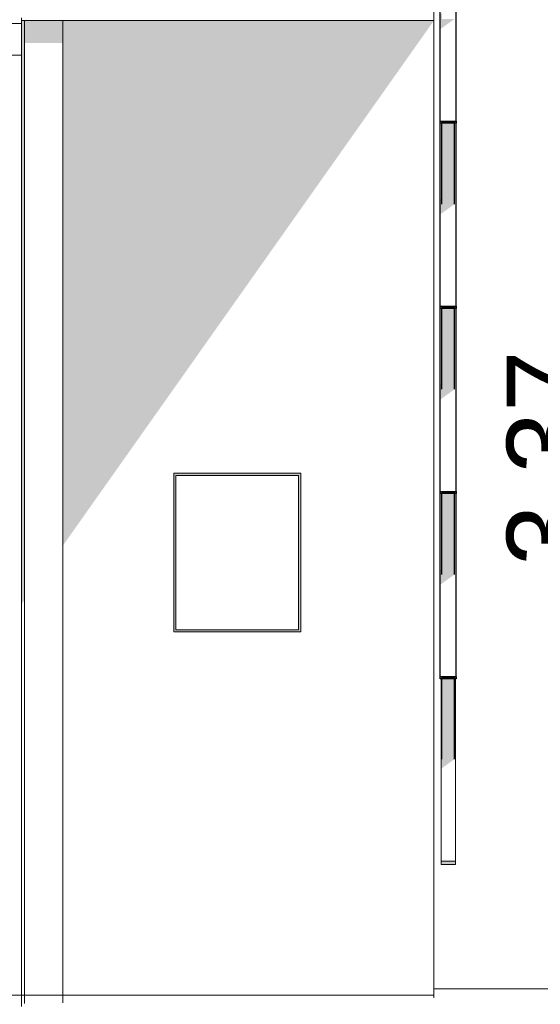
# Model space of a CAD drawing. Header units: metres. Extents: x -4 to 112, y -27 to 26.
# Tile 121 of 167: x 58.16 to 59.8, y -0.05 to 3.05. Entities that reach past the tile are written whole.
import ezdxf

# ---------------------------------------------------------------- set-up
doc = ezdxf.new("R2010")
doc.units = ezdxf.units.M
doc.header["$MEASUREMENT"] = 0
for name, color, linetype in [('10 Stütze', 7, 'Continuous'), ('10 Wand außen', 7, 'Continuous'), ('10 Wand innen tragend', 7, 'Continuous'), ('20 Decke', 7, 'Continuous'), ('30 Dachaufbau', 7, 'Continuous'), ('30 Dachentwässerung', 7, 'Continuous'), ('40 Absturzsicherung', 7, 'Continuous'), ('60 Auffüllung gesamt', 7, 'Continuous'), ('94 Genehmigungsplanung Bemaßung', 7, 'Continuous')]:
    doc.layers.add(name, color=color, linetype=linetype)
doc.styles.add('ERSTELLTER_STIL_2', font='arial.ttf')
doc.dimstyles.new('ERSTELLTER_STIL__1', dxfattribs={"dimtxt": 0.25, "dimasz": 0.19, "dimexe": 0.18, "dimexo": 0.1, "dimgap": 0, "dimtad": 1, "dimtih": 1, "dimtoh": 1, "dimzin": 0, "dimdsep": 46, "dimtxsty": 'ERSTELLTER_STIL_2', "dimblk": 'ARROWHEAD_6', "dimblk1": 'ARROWHEAD_6', "dimblk2": 'ARROWHEAD_6', "dimcen": 0.09, "dimclrd": 7, "dimclre": 7, "dimclrt": 7, "dimazin": 0, "dimtfac": 1, "dimtdec": 4, "dimtmove": 0, "dimatfit": 3, "dimfxl": 1, "dimtolj": 1, "dimtzin": 0, "dimarcsym": 0})
doc.dimstyles.new('ERSTELLTER_STIL__4', dxfattribs={"dimtxt": 0.25, "dimasz": 0.19, "dimexe": 0.18, "dimexo": 0.1, "dimgap": 0, "dimtad": 1, "dimzin": 0, "dimdsep": 46, "dimtxsty": 'ERSTELLTER_STIL_2', "dimblk": 'ARROWHEAD_6', "dimblk1": 'ARROWHEAD_6', "dimblk2": 'ARROWHEAD_6', "dimcen": 0.09, "dimclrd": 7, "dimclre": 7, "dimclrt": 7, "dimazin": 0, "dimtfac": 1, "dimtdec": 4, "dimtmove": 0, "dimatfit": 3, "dimfxl": 1, "dimtolj": 1, "dimtzin": 0, "dimarcsym": 0})

# ---------------------------------------------------------------- blocks, each defined once
blk = doc.blocks.new('*D34', base_point=(27236.1321, 0))
at = {"layer": '94 Genehmigungsplanung Bemaßung', "color": 7, "linetype": 'Continuous', "lineweight": 13}
for p, q in [((57.7525, 8.7509), (57.7525, 9.1259)), ((58.1625, 8.7509), (58.1625, 9.1259)), ((57.8525, 9.0384), (57.6525, 8.8384)), ((58.0625, 8.8384), (58.2625, 9.0384)), ((57.7525, 8.9384), (58.1625, 8.9384)), ((58.1625, 8.9384), (58.3125, 8.9384))]:
    blk.add_line(p, q, dxfattribs=at)
blk = doc.blocks.new('ARROWHEAD_6')
at = {"color": 0, "linetype": 'Continuous', "lineweight": 0}
for p, q in [((-0.5, -0.5), (0.5, 0.5)), ((0, 0), (-1, 0))]:
    blk.add_line(p, q, dxfattribs=at)
blk = doc.blocks.new('*D38', base_point=(27236.1321, 0))
at = {"layer": '94 Genehmigungsplanung Bemaßung', "color": 7, "linetype": 'Continuous', "lineweight": 13}
for p, q in [((17.3411, 9.2531), (17.3411, 9.6281)), ((58.1625, 9.2531), (58.1625, 9.6281)), ((17.4411, 9.5406), (17.2411, 9.3406)), ((58.0625, 9.3406), (58.2625, 9.5406)), ((17.1911, 9.4406), (17.3411, 9.4406)), ((17.3411, 9.4406), (58.1625, 9.4406)), ((58.1625, 9.4406), (58.3125, 9.4406))]:
    blk.add_line(p, q, dxfattribs=at)
at = {"layer": '94 Genehmigungsplanung Bemaßung', "color": 7, "lineweight": 13, "insert": (37.3228, 9.4906), "char_height": 0.25, "attachment_point": 7, "style": 'ERSTELLTER_STIL_2'}
blk.add_mtext('\\A1;{\\pql;\\fArial|b0|i0|c0|p0;\\W1.000000;40,82}', dxfattribs=at)
blk = doc.blocks.new('*D40', base_point=(27236.1321, 0))
at = {"layer": '94 Genehmigungsplanung Bemaßung', "color": 7, "linetype": 'Continuous', "lineweight": 13}
for p, q in [((59.9382, 3.45), (60.1382, 3.25)), ((60.2257, 3.35), (59.8507, 3.35)), ((60.0382, -0.02), (60.0382, 3.35)), ((59.9382, 0.08), (60.1382, -0.12)), ((60.2257, -0.02), (59.8507, -0.02)), ((60.0382, -0.17), (60.0382, -0.02))]:
    blk.add_line(p, q, dxfattribs=at)
at = {"layer": '94 Genehmigungsplanung Bemaßung', "color": 7, "lineweight": 13, "insert": (59.9882, 1.3313), "char_height": 0.25, "attachment_point": 7, "rotation": 90, "style": 'ERSTELLTER_STIL_2'}
blk.add_mtext('\\A1;{\\pql;\\fArial|b0|i0|c0|p0;\\W1.000000;3,37}', dxfattribs=at)

msp = doc.modelspace()

# ---------------------------------------------------------------- hatches: boundary and pattern name
at = {"layer": '10 Stütze', "linetype": 'Continuous', "lineweight": 0, "true_color": 0x000000}
msp.add_hatch(color=18, dxfattribs=at).paths.add_polyline_path([(58.1725, 3.05), (58.1725, 2.9793), (58.2925, 2.9793), (58.2925, 3.05)])
at = {"layer": '10 Wand innen tragend', "linetype": 'Continuous', "lineweight": 0, "true_color": 0x000000}
for points in [[(58.1725, 3.05), (58.1625, 3.05), (58.1625, 1.2115), (58.1725, 1.2257)], [(58.2925, 3.05), (58.2925, 1.3954), (59.4625, 3.05)]]:
    msp.add_hatch(color=18, dxfattribs=at).paths.add_polyline_path(points)
h = msp.add_hatch(color=18, dxfattribs=at)
h.paths.add_polyline_path([(59.0425, 1.6243), (58.6425, 1.6243), (58.6425, 1.1243), (59.0425, 1.1243)])
h.paths.add_polyline_path([(59.0355, 1.6173), (59.0355, 1.1313), (58.6495, 1.1313), (58.6495, 1.6173)], flags=0)
at = {"layer": '40 Absturzsicherung', "linetype": 'Continuous', "lineweight": 0, "true_color": 0x000000}
for points in [[(59.4825, 3.0227), (59.5275, 3.0551), (59.4875, 3.0551), (59.4875, 3.0733), (59.4825, 3.0697)], [(59.487, 2.7295), (59.528, 2.7295), (59.528, 2.7302), (59.487, 2.7302)], [(59.4875, 2.4718), (59.5275, 2.4718), (59.5275, 2.7264), (59.4875, 2.7264)], [(59.4825, 2.4395), (59.5275, 2.4718), (59.4875, 2.4718), (59.4875, 2.4901), (59.4825, 2.4865)], [(59.487, 2.1463), (59.528, 2.1463), (59.528, 2.147), (59.487, 2.147)], [(59.4875, 1.8886), (59.5275, 1.8886), (59.5275, 2.1432), (59.4875, 2.1432)], [(59.4825, 1.8562), (59.5275, 1.8886), (59.4875, 1.8886), (59.4875, 1.9069), (59.4825, 1.9033)], [(59.487, 1.5631), (59.528, 1.5631), (59.528, 1.5638), (59.487, 1.5638)], [(59.4875, 1.3054), (59.5275, 1.3054), (59.5275, 1.5599), (59.4875, 1.5599)], [(59.4825, 1.273), (59.5275, 1.3054), (59.4875, 1.3054), (59.4875, 1.3237), (59.4825, 1.3201)], [(59.487, 0.9798), (59.528, 0.9798), (59.528, 0.9805), (59.487, 0.9805)], [(59.4875, 0.7239), (59.5275, 0.7239), (59.5275, 0.9767), (59.4875, 0.9767)], [(59.485, 0.6933), (59.5275, 0.7239), (59.4875, 0.7239), (59.4875, 0.7422), (59.485, 0.7404)], [(59.485, 0.4022), (59.485, 0.3918), (59.53, 0.3918), (59.53, 0.4022)]]:
    msp.add_hatch(color=18, dxfattribs=at).paths.add_polyline_path(points)
h = msp.add_hatch(color=18, dxfattribs=at)
h.paths.add_polyline_path([(59.4825, 2.7333), (59.4825, 2.7264), (59.5325, 2.7264), (59.5325, 2.7333)])
h.paths.add_polyline_path([(59.487, 2.7302), (59.528, 2.7302), (59.528, 2.7295), (59.487, 2.7295)], flags=0)
h = msp.add_hatch(color=18, dxfattribs=at)
h.paths.add_polyline_path([(59.4825, 2.1501), (59.4825, 2.1432), (59.5325, 2.1432), (59.5325, 2.1501)])
h.paths.add_polyline_path([(59.487, 2.147), (59.528, 2.147), (59.528, 2.1463), (59.487, 2.1463)], flags=0)
h = msp.add_hatch(color=18, dxfattribs=at)
h.paths.add_polyline_path([(59.4825, 1.5669), (59.4825, 1.5599), (59.5325, 1.5599), (59.5325, 1.5669)])
h.paths.add_polyline_path([(59.487, 1.5638), (59.528, 1.5638), (59.528, 1.5631), (59.487, 1.5631)], flags=0)
h = msp.add_hatch(color=18, dxfattribs=at)
h.paths.add_polyline_path([(59.4825, 0.9837), (59.4825, 0.9767), (59.5325, 0.9767), (59.5325, 0.9837)])
h.paths.add_polyline_path([(59.487, 0.9805), (59.528, 0.9805), (59.528, 0.9798), (59.487, 0.9798)], flags=0)
at = {"layer": '60 Auffüllung gesamt', "linetype": 'Continuous', "lineweight": 0, "true_color": 0x000000}
msp.add_hatch(color=18, dxfattribs=at).paths.add_polyline_path([(58.1625, -0.0456), (58.1725, -0.0455), (58.1725, -0.0451), (58.1625, -0.0452)])

# ---------------------------------------------------------------- linework, layer by layer
at = {"layer": '10 Stütze', "color": 7, "linetype": 'Continuous', "lineweight": 13}
for p, q in [((58.1725, -0.0455), (58.1725, 3.05)), ((58.2925, -0.0442), (58.2925, 3.05))]:
    msp.add_line(p, q, dxfattribs=at)
at = {"layer": '10 Wand außen', "color": 7, "linetype": 'Continuous', "lineweight": 13}
for p, q in [((58.1625, -0.0549), (58.1625, 2.9409)), ((57.8233, -0.02), (59.4625, -0.02))]:
    msp.add_line(p, q, dxfattribs=at)
at = {"layer": '10 Wand innen tragend', "color": 7, "linetype": 'Continuous', "lineweight": 13}
for p, q in [((59.4625, -0.0277), (59.4625, 3.05)), ((58.6425, 1.6243), (59.0425, 1.6243)), ((58.6425, 1.1243), (58.6425, 1.6243)), ((59.0355, 1.6173), (58.6495, 1.6173)), ((58.6495, 1.6173), (58.6495, 1.1313)), ((59.0355, 1.1313), (59.0355, 1.6173)), ((59.0425, 1.6243), (59.0425, 1.1243)), ((59.0425, 1.1243), (58.6425, 1.1243)), ((58.6495, 1.1313), (59.0355, 1.1313))]:
    msp.add_line(p, q, dxfattribs=at)
at = {"layer": '20 Decke', "color": 7, "linetype": 'Continuous', "lineweight": 13}
for p, q in [((59.4625, 3.05), (59.4625, 3.35)), ((58.1625, 3.05), (59.4625, 3.05))]:
    msp.add_line(p, q, dxfattribs=at)
at = {"layer": '30 Dachaufbau', "color": 7, "linetype": 'Continuous', "lineweight": 13}
msp.add_line((58.1625, 3.0409), (58.1625, 3.0585), dxfattribs=at)
at = {"layer": '30 Dachentwässerung', "color": 7, "linetype": 'Continuous', "lineweight": 13}
for p, q in [((58.1625, 3.0409), (48.5934, 3.0409)), ((58.1625, 3.0409), (58.1625, 2.9409)), ((58.1625, 2.9409), (48.5952, 2.9409))]:
    msp.add_line(p, q, dxfattribs=at)
at = {"layer": '40 Absturzsicherung', "color": 250, "linetype": 'Continuous', "lineweight": 25, "true_color": 0x191919}
for p, q in [((59.4825, 2.7333), (59.4825, 3.3131)), ((59.5325, 2.7333), (59.5325, 3.3131)), ((59.4825, 2.7333), (59.5325, 2.7333)), ((59.4825, 2.7264), (59.4825, 2.7333)), ((59.487, 2.7302), (59.487, 2.7295)), ((59.528, 2.7302), (59.487, 2.7302)), ((59.487, 2.7295), (59.528, 2.7295)), ((59.528, 2.7295), (59.528, 2.7302)), ((59.5325, 2.7333), (59.5325, 2.7264)), ((59.4825, 2.1501), (59.4825, 2.7264)), ((59.5325, 2.7264), (59.4825, 2.7264)), ((59.4875, 2.4718), (59.4875, 2.7264)), ((59.5275, 2.4718), (59.5275, 2.7264)), ((59.5325, 2.1501), (59.5325, 2.7264)), ((59.4825, 2.1501), (59.5325, 2.1501)), ((59.4825, 2.1432), (59.4825, 2.1501)), ((59.4825, 1.5669), (59.4825, 2.1432)), ((59.5325, 2.1432), (59.4825, 2.1432)), ((59.487, 2.147), (59.487, 2.1463)), ((59.528, 2.147), (59.487, 2.147)), ((59.487, 2.1463), (59.528, 2.1463)), ((59.4875, 1.8886), (59.4875, 2.1432)), ((59.5275, 1.8886), (59.5275, 2.1432)), ((59.528, 2.1463), (59.528, 2.147)), ((59.5325, 2.1501), (59.5325, 2.1432)), ((59.5325, 1.5669), (59.5325, 2.1432)), ((59.4825, 1.5669), (59.5325, 1.5669)), ((59.4825, 1.5599), (59.4825, 1.5669)), ((59.4825, 0.9837), (59.4825, 1.5599)), ((59.5325, 1.5599), (59.4825, 1.5599)), ((59.487, 1.5638), (59.487, 1.5631)), ((59.528, 1.5638), (59.487, 1.5638)), ((59.487, 1.5631), (59.528, 1.5631)), ((59.4875, 1.3054), (59.4875, 1.5599)), ((59.5275, 1.3054), (59.5275, 1.5599)), ((59.528, 1.5631), (59.528, 1.5638)), ((59.5325, 1.5669), (59.5325, 1.5599)), ((59.5325, 0.9837), (59.5325, 1.5599)), ((59.4825, 0.9837), (59.5325, 0.9837)), ((59.4825, 0.9767), (59.4825, 0.9837)), ((59.5325, 0.9767), (59.4825, 0.9767)), ((59.487, 0.9805), (59.487, 0.9798)), ((59.528, 0.9805), (59.487, 0.9805)), ((59.487, 0.9798), (59.528, 0.9798)), ((59.4875, 0.7239), (59.4875, 0.9767)), ((59.5275, 0.7239), (59.5275, 0.9767)), ((59.528, 0.9798), (59.528, 0.9805)), ((59.5325, 0.9837), (59.5325, 0.9767))]:
    msp.add_line(p, q, dxfattribs=at)
at = {"layer": '40 Absturzsicherung', "color": 7, "linetype": 'Continuous', "lineweight": 13}
for p, q in [((59.485, 0.4022), (59.485, 0.9767)), ((59.53, 0.4022), (59.53, 0.9767)), ((59.485, 0.4022), (59.53, 0.4022)), ((59.485, 0.3918), (59.485, 0.4022)), ((59.53, 0.3918), (59.485, 0.3918)), ((59.53, 0.4022), (59.53, 0.3918))]:
    msp.add_line(p, q, dxfattribs=at)
at = {"layer": '60 Auffüllung gesamt', "color": 8, "linetype": 'Continuous', "lineweight": 18}
msp.add_line((59.4624, 0), (60.728, 0), dxfattribs=at)

# ---------------------------------------------------------------- dimensions: what is measured, and where the dimension line sits
at = {"layer": '94 Genehmigungsplanung Bemaßung', "color": 7, "linetype": 'Continuous', "lineweight": 13}
for base, p1, picture, middle in [((58.1625, 8.9384), (57.7525, 10.35), '*D34', (57.4614, 9.1134)), ((58.1625, 9.4406), (17.3411, 1.2), '*D38', (37.7416, 9.6156))]:
    dim = msp.add_linear_dim(base=base, p1=p1, p2=(58.1625, -0.1), dimstyle='ERSTELLTER_STIL__1', dxfattribs=at)
    dim.commit()
    dim.dimension.update_dxf_attribs({"geometry": picture, "text_midpoint": middle, "dimtype": 160})
dim = msp.add_linear_dim(base=(60.0382, 3.35), p1=(59.4625, -0.02), p2=(59.4625, 3.35), angle=90, dimstyle='ERSTELLTER_STIL__4', dxfattribs=at)
dim.commit()
dim.dimension.update_dxf_attribs({"geometry": '*D40', "text_midpoint": (59.8632, 1.655), "dimtype": 160, "text_rotation": 90})

doc.saveas('drawing.dxf')
